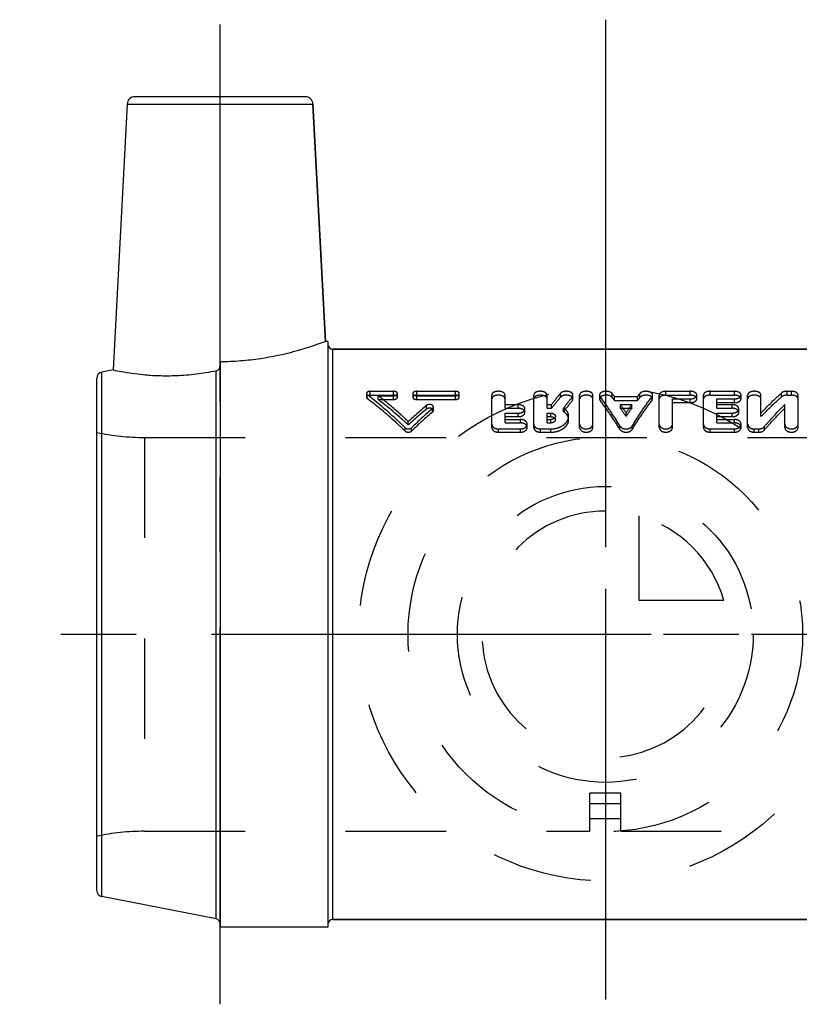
# Model space of a CAD drawing. Header units: millimetres. Extents: x 462 to 538, y 468.1 to 531.9.
# Tile 1 of 2: x 462 to 512.6, y 468.1 to 531.9. Entities that reach past the tile are written whole.
import ezdxf

# ---------------------------------------------------------------- set-up
doc = ezdxf.new("R2010")
doc.units = ezdxf.units.MM
doc.header["$LTSCALE"] = 65.185185
doc.linetypes.add('CENTER', pattern=[0.6, 0.375, -0.075, 0.075, -0.075])
doc.linetypes.add('HIDDEN', pattern=[0.2, 0.1, -0.1])
for name, color, linetype in [('ACHSEN_S', 7, 'CONTINUOUS'), ('KOERPER', 7, 'CONTINUOUS'), ('KONST.EL_MIT_GEO', 7, 'CONTINUOUS'), ('KURVEN', 7, 'CONTINUOUS')]:
    doc.layers.add(name, color=color, linetype=linetype)

msp = doc.modelspace()

# ---------------------------------------------------------------- linework, layer by layer
at = {"layer": 'ACHSEN_S', "color": 2, "linetype": 'CENTER'}
for p, q in [((475, 468.062), (475, 531.938)), ((500, 531.938), (500, 468.062)), ((538, 492.062), (462, 492.062))]:
    msp.add_line(p, q, dxfattribs=at)
at = {"layer": 'KOERPER', "color": 7, "linetype": 'Continuous'}
for p, q in [((468.975, 526.464), (468.071, 509.216)), ((481.025, 526.464), (481.832, 511.062)), ((482, 511.062), (481.832, 511.062)), ((482, 511.062), (482, 473.062)), ((482.3, 510.562), (517.7, 510.562)), ((475, 509.765), (475, 473.062)), ((474.757, 473.61), (474.757, 509.166)), ((482.3, 473.562), (517.7, 473.562)), ((482, 473.062), (475, 473.062))]:
    msp.add_line(p, q, dxfattribs=at)
at = {"layer": 'KOERPER', "color": 8, "linetype": 'HIDDEN'}
for p, q in [((470.106, 504.837), (529.894, 504.837)), ((470.106, 479.288), (499, 479.288)), ((501, 479.288), (529.894, 479.288))]:
    msp.add_line(p, q, dxfattribs=at)
at = {"layer": 'KOERPER', "color": 7, "linetype": 'Continuous'}
for points, knots in [([(475, 509.765), (475.45, 509.765), (476.333, 509.8), (477.957, 509.986), (479.618, 510.341), (481.002, 510.766), (481.659, 510.999), (481.832, 511.062)], [0, 0, 0, 0, 0.193257, 0.378906, 0.700969, 0.920799, 1, 1, 1, 1]), ([(468.071, 509.216), (468.238, 509.18), (468.881, 509.052), (469.865, 508.913), (471.072, 508.835), (472.222, 508.84), (473.47, 508.942), (474.324, 509.079), (474.757, 509.166)], [0, 0, 0, 0, 0.07619, 0.291698, 0.442371, 0.615004, 0.803304, 1, 1, 1, 1]), ([(474.757, 509.166), (474.793, 509.173), (474.861, 509.202), (474.94, 509.28), (474.989, 509.379), (475, 509.452), (475, 509.488)], [0, 0, 0, 0, 0.249801, 0.499816, 0.749897, 1, 1, 1, 1])]:
    msp.add_open_spline(points, degree=3, knots=knots, dxfattribs=at)
at = {"layer": 'KONST.EL_MIT_GEO', "color": 7, "linetype": 'Continuous'}
for p, q in [((468.975, 526.464), (481.025, 526.464)), ((480.526, 526.938), (469.474, 526.938)), ((481.832, 511.062), (481.025, 526.464)), ((482.3, 510.562), (482.3, 473.562)), ((517.7, 510.562), (482.3, 510.562)), ((468.071, 509.216), (467.324, 509.07)), ((467, 475.447), (467, 508.678)), ((467.324, 475.055), (467.324, 509.07)), ((474.757, 473.61), (467.324, 475.055)), ((517.7, 473.562), (482.3, 473.562))]:
    msp.add_line(p, q, dxfattribs=at)
at = {"layer": 'KONST.EL_MIT_GEO', "color": 8, "linetype": 'HIDDEN'}
for p, q in [((482, 510.863), (482, 473.262)), ((475, 509.488), (475, 473.323)), ((484.751, 507.578), (484.751, 507.83)), ((484.751, 507.83), (486.257, 507.83)), ((486.257, 507.578), (486.257, 507.83)), ((487.762, 507.578), (487.762, 507.83)), ((487.762, 507.83), (490.272, 507.83)), ((490.272, 507.578), (490.272, 507.83)), ((503.929, 507.578), (503.929, 507.83)), ((503.929, 507.83), (505.507, 507.83)), ((505.507, 507.578), (505.507, 507.83)), ((506.797, 507.578), (506.797, 507.83)), ((506.797, 507.83), (508.374, 507.83)), ((508.374, 507.578), (508.374, 507.83)), ((511.789, 507.83), (512.076, 507.83)), ((511.789, 507.578), (511.789, 507.83)), ((512.076, 507.578), (512.076, 507.83)), ((484.5, 507.689), (484.5, 507.44)), ((484.55, 507.356), (484.55, 507.604)), ((484.751, 507.578), (486.257, 507.578)), ((485.252, 507.299), (485.252, 507.546)), ((485.252, 507.546), (486.257, 507.546)), ((485.252, 507.299), (486.257, 507.299)), ((486.257, 507.299), (486.257, 507.546)), ((486.508, 507.44), (486.508, 507.689)), ((487.511, 507.689), (487.511, 507.44)), ((487.762, 507.578), (490.272, 507.578)), ((487.762, 507.299), (487.762, 507.546)), ((487.762, 507.546), (490.272, 507.546)), ((487.762, 507.299), (490.272, 507.299)), ((490.272, 507.299), (490.272, 507.546)), ((490.523, 507.44), (490.523, 507.689)), ((492.632, 505.483), (492.632, 507.587)), ((493.493, 506.728), (493.493, 507.587)), ((495.357, 505.483), (495.357, 507.587)), ((496.217, 506.728), (496.217, 507.587)), ((497.081, 507.441), (497.081, 507.691)), ((497.86, 507.236), (497.86, 507.482)), ((497.901, 507.339), (497.901, 507.587)), ((498.331, 505.483), (498.331, 507.587)), ((499.191, 505.483), (499.191, 507.587)), ((499.622, 507.587), (499.622, 507.339)), ((499.658, 507.241), (499.658, 507.487)), ((500.445, 507.436), (500.445, 507.686)), ((500.601, 507.238), (500.601, 507.484)), ((500.601, 507.484), (502.09, 507.484)), ((500.601, 507.238), (502.09, 507.238)), ((502.09, 507.238), (502.09, 507.484)), ((502.245, 507.436), (502.245, 507.686)), ((503.032, 507.241), (503.032, 507.487)), ((503.069, 507.339), (503.069, 507.587)), ((503.499, 505.483), (503.499, 507.587)), ((503.929, 507.578), (505.507, 507.578)), ((504.359, 505.483), (504.359, 507.336)), ((504.359, 507.336), (505.507, 507.336)), ((505.507, 507.093), (505.507, 507.336)), ((505.937, 507.339), (505.937, 507.587)), ((506.367, 505.483), (506.367, 507.587)), ((506.797, 507.578), (508.374, 507.578)), ((507.227, 506.728), (507.227, 507.336)), ((507.227, 507.336), (508.374, 507.336)), ((508.374, 507.093), (508.374, 507.336)), ((508.805, 507.339), (508.805, 507.587)), ((509.235, 505.483), (509.235, 507.587)), ((510.095, 506.186), (510.095, 507.587)), ((511.424, 507.467), (511.424, 507.717)), ((511.789, 507.578), (512.076, 507.578)), ((512.506, 505.483), (512.506, 507.587)), ((488.393, 506.673), (488.393, 506.91)), ((488.795, 506.486), (488.795, 506.72)), ((488.845, 506.58), (488.845, 506.816)), ((493.493, 506.966), (494.353, 506.966)), ((493.493, 506.728), (494.353, 506.728)), ((494.353, 506.728), (494.353, 506.966)), ((494.783, 506.461), (494.783, 506.695)), ((496.217, 506.966), (496.511, 506.966)), ((496.217, 506.728), (496.511, 506.728)), ((496.511, 506.728), (496.511, 506.966)), ((497.294, 506.507), (497.294, 506.742)), ((500.979, 506.728), (500.979, 506.966)), ((500.979, 506.966), (501.711, 506.966)), ((500.979, 506.728), (501.711, 506.728)), ((501.711, 506.728), (501.711, 506.966)), ((504.359, 507.093), (505.507, 507.093)), ((507.227, 507.093), (508.374, 507.093)), ((507.227, 506.966), (508.231, 506.966)), ((507.227, 506.728), (508.231, 506.728)), ((508.231, 506.728), (508.231, 506.966)), ((508.661, 506.461), (508.661, 506.695)), ((511.645, 505.483), (511.645, 506.965)), ((493.493, 505.78), (493.493, 506.414)), ((493.493, 506.414), (494.353, 506.414)), ((493.493, 506.185), (494.353, 506.185)), ((493.493, 506.002), (494.496, 506.002)), ((494.353, 506.185), (494.353, 506.414)), ((494.496, 505.78), (494.496, 506.002)), ((496.217, 505.78), (496.217, 506.414)), ((496.217, 506.414), (496.455, 506.414)), ((496.217, 506.185), (496.455, 506.185)), ((496.217, 506.002), (496.455, 506.002)), ((496.455, 506.185), (496.455, 506.414)), ((496.455, 505.78), (496.455, 506.002)), ((496.76, 505.985), (496.76, 506.21)), ((497.62, 505.985), (497.62, 506.21)), ((501.345, 506.204), (501.345, 506.433)), ((507.227, 505.78), (507.227, 506.414)), ((507.227, 506.414), (508.231, 506.414)), ((507.227, 506.185), (508.231, 506.185)), ((507.227, 506.002), (508.374, 506.002)), ((508.231, 506.185), (508.231, 506.414)), ((508.374, 505.78), (508.374, 506.002)), ((487.013, 505.251), (487.013, 505.465)), ((487.217, 505.648), (487.217, 505.868)), ((487.422, 505.251), (487.422, 505.465)), ((493.062, 505.177), (493.062, 505.39)), ((493.062, 505.39), (494.496, 505.39)), ((493.493, 505.78), (494.496, 505.78)), ((494.496, 505.177), (494.496, 505.39)), ((494.927, 505.483), (494.927, 505.701)), ((495.787, 505.177), (495.787, 505.39)), ((495.787, 505.39), (496.455, 505.39)), ((496.217, 505.78), (496.455, 505.78)), ((496.455, 505.177), (496.455, 505.39)), ((500.951, 505.361), (500.951, 505.577)), ((501.739, 505.361), (501.739, 505.577)), ((506.797, 505.39), (508.374, 505.39)), ((506.797, 505.177), (506.797, 505.39)), ((507.227, 505.78), (508.374, 505.78)), ((508.374, 505.177), (508.374, 505.39)), ((508.805, 505.483), (508.805, 505.701)), ((509.665, 505.39), (509.952, 505.39)), ((509.665, 505.177), (509.665, 505.39)), ((509.952, 505.177), (509.952, 505.39)), ((510.317, 505.322), (510.317, 505.537)), ((470.106, 504.837), (470.106, 479.288)), ((470.106, 504.837), (529.894, 504.837)), ((493.062, 505.177), (494.496, 505.177)), ((495.787, 505.177), (496.455, 505.177)), ((506.797, 505.177), (508.374, 505.177)), ((509.665, 505.177), (509.952, 505.177)), ((501, 481.768), (499, 481.768)), ((499, 479.288), (499, 481.768)), ((501, 479.288), (501, 481.768)), ((501, 481.062), (499, 481.062)), ((499, 480.106), (501, 480.106)), ((470.106, 479.288), (499, 479.288)), ((501, 479.288), (529.894, 479.288))]:
    msp.add_line(p, q, dxfattribs=at)
at = {"layer": 'KONST.EL_MIT_GEO', "color": 7, "linetype": 'Continuous'}
for centre, radius, start, end in [((469.474, 526.438), 0.5, 90, 177), ((480.526, 526.438), 0.5, 3, 90), ((482.3, 510.863), 0.3, 183.17639, 270), ((467.4, 508.678), 0.4, 101, 180), ((467.4, 475.447), 0.4, 180, 259), ((474.7, 473.315), 0.3, 0, 79), ((482.3, 473.262), 0.3, 90, 176.82361)]:
    msp.add_arc(centre, radius, start, end, dxfattribs=at)
at = {"layer": 'KONST.EL_MIT_GEO', "color": 8, "linetype": 'HIDDEN'}
for centre, radius, start, end in [((482.3, 510.863), 0.3, 180, 183.17639), ((512.671, 494.847), 20.2, 140.51837, 143.1325), ((512.358, 494.651), 19.924, 140.06468, 142.68889), ((514.412, 494.239), 21.197, 141.33481, 143.85491), ((514.072, 494.053), 20.895, 140.88378, 143.41464), ((485.693, 496.205), 18.694, 37.10951, 37.89043), ((485.989, 496.004), 18.431, 37.55395, 38.33807), ((516.998, 496.205), 18.694, 142.10957, 142.89049), ((516.701, 496.004), 18.431, 141.66193, 142.44605), ((506.704, 485.075), 28.497, 129.98303, 133.14232), ((506.437, 484.807), 28.35, 129.52886, 132.68236), ((507.957, 484.382), 29.43, 130.62304, 134.24615), ((482.189, 493.672), 23.018, 33.67, 35.27966), ((482.599, 493.513), 22.638, 34.09666, 35.71563), ((520.502, 493.672), 23.018, 144.72034, 146.33), ((520.092, 493.513), 22.638, 144.28437, 145.90334), ((507.666, 484.13), 29.256, 130.16678, 133.78513), ((470.106, 519.837), 15, 258.05129, 270), ((470.106, 464.288), 15, 90, 101.94871), ((482.3, 473.262), 0.3, 176.82361, 180)]:
    msp.add_arc(centre, radius, start, end, dxfattribs=at)
for points, knots in [([(484.751, 507.83), (484.719, 507.83), (484.657, 507.823), (484.587, 507.799), (484.543, 507.769), (484.519, 507.745), (484.504, 507.718), (484.5, 507.699), (484.5, 507.689)], [0, 0, 0, 0, 0.309523, 0.586419, 0.707241, 0.813864, 0.910118, 1, 1, 1, 1]), ([(486.508, 507.689), (486.508, 507.699), (486.504, 507.718), (486.489, 507.745), (486.465, 507.769), (486.421, 507.799), (486.35, 507.823), (486.289, 507.83), (486.257, 507.83)], [0, 0, 0, 0, 0.089944, 0.185141, 0.2925, 0.414007, 0.690127, 1, 1, 1, 1]), ([(487.762, 507.83), (487.73, 507.83), (487.669, 507.823), (487.598, 507.799), (487.554, 507.769), (487.53, 507.745), (487.515, 507.718), (487.511, 507.699), (487.511, 507.689)], [0, 0, 0, 0, 0.310068, 0.586107, 0.707645, 0.814524, 0.909898, 1, 1, 1, 1]), ([(490.523, 507.689), (490.523, 507.699), (490.519, 507.718), (490.504, 507.745), (490.48, 507.769), (490.436, 507.799), (490.365, 507.823), (490.304, 507.83), (490.272, 507.83)], [0, 0, 0, 0, 0.089944, 0.185141, 0.2925, 0.414007, 0.690127, 1, 1, 1, 1]), ([(493.493, 507.587), (493.493, 507.603), (493.487, 507.637), (493.461, 507.684), (493.42, 507.726), (493.344, 507.776), (493.223, 507.819), (493.062, 507.835), (492.902, 507.819), (492.781, 507.776), (492.705, 507.726), (492.664, 507.684), (492.638, 507.637), (492.632, 507.603), (492.632, 507.587)], [0, 0, 0, 0, 0.045199, 0.093481, 0.147235, 0.207472, 0.34597, 0.499985, 0.654008, 0.792525, 0.852754, 0.90653, 0.954805, 1, 1, 1, 1]), ([(496.217, 507.587), (496.217, 507.603), (496.211, 507.637), (496.185, 507.684), (496.144, 507.726), (496.069, 507.776), (495.947, 507.819), (495.787, 507.835), (495.627, 507.819), (495.505, 507.776), (495.43, 507.726), (495.389, 507.684), (495.363, 507.637), (495.357, 507.603), (495.357, 507.587)], [0, 0, 0, 0, 0.045199, 0.093481, 0.147235, 0.207472, 0.34597, 0.499985, 0.654008, 0.792525, 0.852754, 0.90653, 0.954805, 1, 1, 1, 1]), ([(497.901, 507.587), (497.901, 507.601), (497.896, 507.63), (497.877, 507.671), (497.847, 507.708), (497.789, 507.755), (497.694, 507.8), (497.562, 507.829), (497.42, 507.832), (497.284, 507.811), (497.167, 507.766), (497.103, 507.718), (497.081, 507.691)], [0, 0, 0, 0, 0.043468, 0.089084, 0.138773, 0.193688, 0.319265, 0.462081, 0.612411, 0.758513, 0.889806, 1, 1, 1, 1]), ([(499.191, 507.587), (499.191, 507.603), (499.185, 507.637), (499.159, 507.684), (499.118, 507.726), (499.043, 507.776), (498.921, 507.819), (498.761, 507.835), (498.601, 507.819), (498.48, 507.776), (498.404, 507.726), (498.363, 507.684), (498.337, 507.637), (498.331, 507.603), (498.331, 507.587)], [0, 0, 0, 0, 0.045199, 0.093481, 0.147235, 0.207472, 0.34597, 0.499985, 0.654008, 0.792525, 0.852754, 0.90653, 0.954805, 1, 1, 1, 1]), ([(500.445, 507.686), (500.424, 507.714), (500.361, 507.763), (500.245, 507.809), (500.108, 507.832), (499.965, 507.829), (499.831, 507.801), (499.735, 507.756), (499.676, 507.709), (499.645, 507.671), (499.626, 507.63), (499.622, 507.601), (499.622, 507.587)], [0, 0, 0, 0, 0.10906, 0.239565, 0.385448, 0.536062, 0.679465, 0.805677, 0.860821, 0.910723, 0.956425, 1, 1, 1, 1]), ([(503.069, 507.587), (503.069, 507.601), (503.064, 507.63), (503.045, 507.671), (503.014, 507.709), (502.956, 507.756), (502.859, 507.801), (502.725, 507.829), (502.582, 507.832), (502.446, 507.809), (502.329, 507.763), (502.266, 507.714), (502.245, 507.686)], [0, 0, 0, 0, 0.043553, 0.08927, 0.139161, 0.194304, 0.320508, 0.463915, 0.614548, 0.760443, 0.890943, 1, 1, 1, 1]), ([(503.929, 507.83), (503.874, 507.83), (503.769, 507.819), (503.648, 507.777), (503.572, 507.726), (503.531, 507.684), (503.505, 507.637), (503.499, 507.603), (503.499, 507.587)], [0, 0, 0, 0, 0.307921, 0.584942, 0.705494, 0.813005, 0.909619, 1, 1, 1, 1]), ([(505.937, 507.587), (505.937, 507.603), (505.931, 507.637), (505.905, 507.684), (505.864, 507.726), (505.788, 507.777), (505.667, 507.819), (505.562, 507.83), (505.507, 507.83)], [0, 0, 0, 0, 0.090523, 0.187059, 0.294658, 0.415113, 0.692143, 1, 1, 1, 1]), ([(506.797, 507.83), (506.742, 507.83), (506.637, 507.819), (506.516, 507.777), (506.44, 507.726), (506.399, 507.684), (506.373, 507.637), (506.367, 507.603), (506.367, 507.587)], [0, 0, 0, 0, 0.307921, 0.584942, 0.705494, 0.813005, 0.909619, 1, 1, 1, 1]), ([(508.805, 507.587), (508.805, 507.603), (508.799, 507.637), (508.773, 507.684), (508.732, 507.726), (508.656, 507.777), (508.535, 507.819), (508.43, 507.83), (508.374, 507.83)], [0, 0, 0, 0, 0.090523, 0.187059, 0.294658, 0.415113, 0.692143, 1, 1, 1, 1]), ([(510.095, 507.587), (510.095, 507.603), (510.089, 507.637), (510.063, 507.684), (510.022, 507.726), (509.947, 507.776), (509.825, 507.819), (509.665, 507.835), (509.505, 507.819), (509.383, 507.776), (509.308, 507.726), (509.267, 507.684), (509.241, 507.637), (509.235, 507.603), (509.235, 507.587)], [0, 0, 0, 0, 0.045199, 0.093481, 0.147235, 0.207472, 0.34597, 0.499985, 0.654008, 0.792525, 0.852754, 0.90653, 0.954805, 1, 1, 1, 1]), ([(511.789, 507.83), (511.718, 507.83), (511.616, 507.816), (511.495, 507.768), (511.445, 507.735), (511.424, 507.717)], [0, 0, 0, 0, 0.542184, 0.785498, 1, 1, 1, 1]), ([(512.506, 507.587), (512.506, 507.603), (512.5, 507.637), (512.474, 507.684), (512.433, 507.726), (512.357, 507.777), (512.236, 507.819), (512.131, 507.83), (512.076, 507.83)], [0, 0, 0, 0, 0.090387, 0.186991, 0.294484, 0.41502, 0.692071, 1, 1, 1, 1]), ([(484.5, 507.689), (484.5, 507.674), (484.511, 507.64), (484.535, 507.615), (484.55, 507.604)], [0, 0, 0, 0, 0.457558, 1, 1, 1, 1]), ([(484.751, 507.578), (484.719, 507.578), (484.657, 507.572), (484.587, 507.548), (484.543, 507.519), (484.519, 507.495), (484.504, 507.468), (484.5, 507.449), (484.5, 507.44)], [0, 0, 0, 0, 0.310914, 0.58857, 0.709349, 0.815581, 0.911095, 1, 1, 1, 1]), ([(484.5, 507.44), (484.5, 507.425), (484.511, 507.391), (484.535, 507.367), (484.55, 507.356)], [0, 0, 0, 0, 0.456028, 1, 1, 1, 1]), ([(487.013, 505.465), (486.812, 505.66), (486.022, 506.408), (485.191, 507.113), (484.55, 507.604)], [0, 0, 0, 0, 0.257644, 1, 1, 1, 1]), ([(487.013, 505.251), (486.812, 505.443), (486.022, 506.18), (485.191, 506.873), (484.55, 507.356)], [0, 0, 0, 0, 0.257467, 1, 1, 1, 1]), ([(487.217, 505.868), (487.056, 506.019), (486.421, 506.601), (485.759, 507.154), (485.252, 507.546)], [0, 0, 0, 0, 0.256241, 1, 1, 1, 1]), ([(487.217, 505.648), (487.056, 505.796), (486.42, 506.369), (485.759, 506.914), (485.252, 507.299)], [0, 0, 0, 0, 0.256099, 1, 1, 1, 1]), ([(486.257, 507.546), (486.289, 507.546), (486.35, 507.553), (486.421, 507.578), (486.465, 507.608), (486.489, 507.633), (486.504, 507.66), (486.508, 507.68), (486.508, 507.689)], [0, 0, 0, 0, 0.30876, 0.584683, 0.706674, 0.814148, 0.909961, 1, 1, 1, 1]), ([(486.508, 507.44), (486.508, 507.449), (486.504, 507.468), (486.489, 507.495), (486.465, 507.519), (486.421, 507.548), (486.35, 507.572), (486.289, 507.578), (486.257, 507.578)], [0, 0, 0, 0, 0.088967, 0.18343, 0.290392, 0.411857, 0.688736, 1, 1, 1, 1]), ([(486.257, 507.299), (486.289, 507.299), (486.35, 507.305), (486.421, 507.33), (486.465, 507.36), (486.489, 507.384), (486.504, 507.411), (486.508, 507.431), (486.508, 507.44)], [0, 0, 0, 0, 0.31017, 0.586845, 0.708782, 0.815854, 0.910932, 1, 1, 1, 1]), ([(487.511, 507.689), (487.511, 507.68), (487.515, 507.66), (487.53, 507.633), (487.554, 507.608), (487.598, 507.578), (487.669, 507.553), (487.73, 507.546), (487.762, 507.546)], [0, 0, 0, 0, 0.08988, 0.185515, 0.293471, 0.415434, 0.69144, 1, 1, 1, 1]), ([(487.762, 507.578), (487.73, 507.578), (487.669, 507.572), (487.598, 507.548), (487.554, 507.519), (487.53, 507.495), (487.515, 507.468), (487.511, 507.449), (487.511, 507.44)], [0, 0, 0, 0, 0.31146, 0.588258, 0.709751, 0.816237, 0.910877, 1, 1, 1, 1]), ([(487.511, 507.44), (487.511, 507.431), (487.515, 507.411), (487.53, 507.384), (487.554, 507.36), (487.598, 507.33), (487.669, 507.305), (487.73, 507.299), (487.762, 507.299)], [0, 0, 0, 0, 0.088911, 0.183811, 0.291363, 0.413271, 0.69003, 1, 1, 1, 1]), ([(490.272, 507.546), (490.304, 507.546), (490.365, 507.553), (490.436, 507.578), (490.48, 507.608), (490.504, 507.633), (490.519, 507.66), (490.523, 507.68), (490.523, 507.689)], [0, 0, 0, 0, 0.30876, 0.584683, 0.706674, 0.814148, 0.909961, 1, 1, 1, 1]), ([(490.523, 507.44), (490.523, 507.449), (490.519, 507.468), (490.504, 507.495), (490.48, 507.519), (490.436, 507.548), (490.365, 507.572), (490.304, 507.578), (490.272, 507.578)], [0, 0, 0, 0, 0.088967, 0.18343, 0.290392, 0.411857, 0.688736, 1, 1, 1, 1]), ([(490.272, 507.299), (490.304, 507.299), (490.365, 507.305), (490.436, 507.33), (490.48, 507.36), (490.504, 507.384), (490.519, 507.411), (490.523, 507.431), (490.523, 507.44)], [0, 0, 0, 0, 0.31017, 0.586845, 0.708782, 0.815854, 0.910932, 1, 1, 1, 1]), ([(493.493, 507.339), (493.493, 507.355), (493.487, 507.389), (493.461, 507.435), (493.42, 507.476), (493.344, 507.526), (493.223, 507.567), (493.062, 507.584), (492.902, 507.567), (492.781, 507.526), (492.705, 507.476), (492.664, 507.435), (492.638, 507.389), (492.632, 507.355), (492.632, 507.339)], [0, 0, 0, 0, 0.044708, 0.092618, 0.146173, 0.206388, 0.345272, 0.499985, 0.654706, 0.793608, 0.853816, 0.907393, 0.955295, 1, 1, 1, 1]), ([(496.217, 507.339), (496.217, 507.355), (496.211, 507.389), (496.185, 507.435), (496.144, 507.476), (496.068, 507.526), (495.947, 507.567), (495.787, 507.584), (495.627, 507.567), (495.506, 507.526), (495.43, 507.476), (495.389, 507.435), (495.363, 507.389), (495.357, 507.355), (495.357, 507.339)], [0, 0, 0, 0, 0.044708, 0.092618, 0.146173, 0.206388, 0.345272, 0.499985, 0.654706, 0.793608, 0.853816, 0.907393, 0.955295, 1, 1, 1, 1]), ([(497.901, 507.339), (497.901, 507.353), (497.896, 507.381), (497.877, 507.422), (497.847, 507.459), (497.789, 507.505), (497.694, 507.549), (497.562, 507.577), (497.42, 507.581), (497.284, 507.559), (497.167, 507.515), (497.103, 507.468), (497.081, 507.441)], [0, 0, 0, 0, 0.042948, 0.088128, 0.137513, 0.192271, 0.317918, 0.46115, 0.612034, 0.758613, 0.890098, 1, 1, 1, 1]), ([(497.86, 507.482), (497.873, 507.498), (497.893, 507.531), (497.901, 507.569), (497.901, 507.587)], [0, 0, 0, 0, 0.521874, 1, 1, 1, 1]), ([(497.86, 507.236), (497.873, 507.251), (497.893, 507.284), (497.901, 507.321), (497.901, 507.339)], [0, 0, 0, 0, 0.522769, 1, 1, 1, 1]), ([(499.191, 507.339), (499.191, 507.355), (499.185, 507.389), (499.159, 507.435), (499.118, 507.476), (499.043, 507.526), (498.921, 507.567), (498.761, 507.584), (498.601, 507.567), (498.48, 507.526), (498.404, 507.476), (498.363, 507.435), (498.337, 507.389), (498.331, 507.355), (498.331, 507.339)], [0, 0, 0, 0, 0.044708, 0.092618, 0.146173, 0.206388, 0.345272, 0.499985, 0.654706, 0.793608, 0.853816, 0.907393, 0.955295, 1, 1, 1, 1]), ([(499.622, 507.587), (499.622, 507.57), (499.628, 507.534), (499.647, 507.502), (499.658, 507.487)], [0, 0, 0, 0, 0.479901, 1, 1, 1, 1]), ([(500.445, 507.436), (500.424, 507.464), (500.361, 507.512), (500.245, 507.558), (500.108, 507.58), (499.965, 507.578), (499.832, 507.55), (499.735, 507.506), (499.677, 507.46), (499.645, 507.422), (499.626, 507.382), (499.622, 507.353), (499.622, 507.339)], [0, 0, 0, 0, 0.108738, 0.239418, 0.385778, 0.536953, 0.680785, 0.807081, 0.862073, 0.911676, 0.956945, 1, 1, 1, 1]), ([(499.622, 507.339), (499.622, 507.322), (499.628, 507.287), (499.647, 507.256), (499.658, 507.241)], [0, 0, 0, 0, 0.479074, 1, 1, 1, 1]), ([(500.951, 505.577), (500.744, 505.915), (500.329, 506.563), (499.883, 507.19), (499.658, 507.487)], [0, 0, 0, 0, 0.51595, 1, 1, 1, 1]), ([(500.951, 505.361), (500.744, 505.694), (500.329, 506.332), (499.883, 506.949), (499.658, 507.241)], [0, 0, 0, 0, 0.515765, 1, 1, 1, 1]), ([(501.739, 505.577), (501.946, 505.915), (502.361, 506.563), (502.808, 507.19), (503.032, 507.487)], [0, 0, 0, 0, 0.51595, 1, 1, 1, 1]), ([(501.739, 505.361), (501.946, 505.694), (502.361, 506.332), (502.808, 506.949), (503.032, 507.241)], [0, 0, 0, 0, 0.515765, 1, 1, 1, 1]), ([(503.069, 507.339), (503.069, 507.353), (503.064, 507.382), (503.045, 507.422), (503.014, 507.46), (502.955, 507.506), (502.859, 507.55), (502.725, 507.578), (502.582, 507.58), (502.446, 507.558), (502.329, 507.512), (502.267, 507.464), (502.245, 507.436)], [0, 0, 0, 0, 0.043033, 0.088317, 0.137909, 0.192901, 0.319189, 0.463024, 0.614218, 0.760589, 0.891265, 1, 1, 1, 1]), ([(503.032, 507.487), (503.044, 507.502), (503.062, 507.534), (503.069, 507.57), (503.069, 507.587)], [0, 0, 0, 0, 0.52007, 1, 1, 1, 1]), ([(503.032, 507.241), (503.044, 507.256), (503.062, 507.287), (503.069, 507.322), (503.069, 507.339)], [0, 0, 0, 0, 0.520896, 1, 1, 1, 1]), ([(503.929, 507.578), (503.874, 507.578), (503.769, 507.567), (503.648, 507.526), (503.572, 507.476), (503.531, 507.435), (503.505, 507.389), (503.499, 507.355), (503.499, 507.339)], [0, 0, 0, 0, 0.309316, 0.587108, 0.707619, 0.814732, 0.910599, 1, 1, 1, 1]), ([(505.507, 507.336), (505.562, 507.336), (505.667, 507.348), (505.788, 507.393), (505.864, 507.446), (505.905, 507.489), (505.931, 507.537), (505.937, 507.571), (505.937, 507.587)], [0, 0, 0, 0, 0.305554, 0.582357, 0.703628, 0.812272, 0.909594, 1, 1, 1, 1]), ([(505.937, 507.339), (505.937, 507.355), (505.931, 507.389), (505.905, 507.435), (505.864, 507.476), (505.788, 507.526), (505.667, 507.567), (505.562, 507.578), (505.507, 507.578)], [0, 0, 0, 0, 0.089541, 0.185332, 0.292533, 0.412947, 0.690748, 1, 1, 1, 1]), ([(505.507, 507.093), (505.562, 507.093), (505.667, 507.104), (505.788, 507.148), (505.864, 507.2), (505.905, 507.243), (505.931, 507.29), (505.937, 507.323), (505.937, 507.339)], [0, 0, 0, 0, 0.30698, 0.584542, 0.705753, 0.813986, 0.910561, 1, 1, 1, 1]), ([(506.797, 507.578), (506.742, 507.578), (506.637, 507.567), (506.516, 507.526), (506.44, 507.476), (506.399, 507.435), (506.373, 507.389), (506.367, 507.355), (506.367, 507.339)], [0, 0, 0, 0, 0.309316, 0.587108, 0.707619, 0.814732, 0.910599, 1, 1, 1, 1]), ([(508.374, 507.336), (508.43, 507.336), (508.535, 507.348), (508.656, 507.393), (508.732, 507.446), (508.773, 507.489), (508.799, 507.537), (508.805, 507.571), (508.805, 507.587)], [0, 0, 0, 0, 0.305554, 0.582357, 0.703628, 0.812272, 0.909594, 1, 1, 1, 1]), ([(508.805, 507.339), (508.805, 507.355), (508.799, 507.389), (508.773, 507.435), (508.732, 507.476), (508.656, 507.526), (508.535, 507.567), (508.43, 507.578), (508.374, 507.578)], [0, 0, 0, 0, 0.089541, 0.185332, 0.292533, 0.412947, 0.690748, 1, 1, 1, 1]), ([(508.374, 507.093), (508.43, 507.093), (508.535, 507.104), (508.656, 507.148), (508.732, 507.2), (508.773, 507.243), (508.799, 507.29), (508.805, 507.323), (508.805, 507.339)], [0, 0, 0, 0, 0.30698, 0.584542, 0.705753, 0.813986, 0.910561, 1, 1, 1, 1]), ([(510.095, 507.339), (510.095, 507.355), (510.089, 507.389), (510.063, 507.435), (510.022, 507.476), (509.946, 507.526), (509.825, 507.567), (509.665, 507.584), (509.505, 507.567), (509.384, 507.526), (509.308, 507.476), (509.267, 507.435), (509.241, 507.389), (509.235, 507.355), (509.235, 507.339)], [0, 0, 0, 0, 0.044708, 0.092618, 0.146173, 0.206388, 0.345272, 0.499985, 0.654706, 0.793608, 0.853816, 0.907393, 0.955295, 1, 1, 1, 1]), ([(510.095, 506.415), (510.204, 506.531), (510.634, 506.978), (511.081, 507.408), (511.424, 507.717)], [0, 0, 0, 0, 0.25663, 1, 1, 1, 1]), ([(510.095, 506.186), (510.204, 506.3), (510.635, 506.74), (511.082, 507.163), (511.424, 507.467)], [0, 0, 0, 0, 0.256508, 1, 1, 1, 1]), ([(511.789, 507.578), (511.718, 507.578), (511.616, 507.565), (511.495, 507.518), (511.445, 507.485), (511.424, 507.467)], [0, 0, 0, 0, 0.542996, 0.7862, 1, 1, 1, 1]), ([(512.506, 507.339), (512.506, 507.355), (512.5, 507.389), (512.474, 507.435), (512.433, 507.476), (512.357, 507.526), (512.236, 507.567), (512.131, 507.578), (512.076, 507.578)], [0, 0, 0, 0, 0.089406, 0.185264, 0.29236, 0.412854, 0.690675, 1, 1, 1, 1]), ([(488.845, 506.816), (488.845, 506.833), (488.835, 506.869), (488.797, 506.913), (488.741, 506.947), (488.672, 506.968), (488.596, 506.976), (488.499, 506.967), (488.428, 506.94), (488.393, 506.91)], [0, 0, 0, 0, 0.094015, 0.198359, 0.319775, 0.455247, 0.599328, 0.743828, 1, 1, 1, 1]), ([(488.845, 506.58), (488.845, 506.597), (488.835, 506.632), (488.797, 506.676), (488.741, 506.709), (488.647, 506.738), (488.544, 506.738), (488.45, 506.711), (488.41, 506.687), (488.393, 506.673)], [0, 0, 0, 0, 0.092908, 0.19659, 0.317858, 0.453574, 0.74173, 0.877847, 1, 1, 1, 1]), ([(488.795, 506.72), (488.81, 506.733), (488.835, 506.762), (488.845, 506.799), (488.845, 506.816)], [0, 0, 0, 0, 0.53316, 1, 1, 1, 1]), ([(488.795, 506.486), (488.81, 506.499), (488.835, 506.527), (488.845, 506.564), (488.845, 506.58)], [0, 0, 0, 0, 0.534531, 1, 1, 1, 1]), ([(494.783, 506.695), (494.783, 506.713), (494.777, 506.75), (494.752, 506.802), (494.711, 506.85), (494.635, 506.906), (494.514, 506.954), (494.408, 506.966), (494.353, 506.966)], [0, 0, 0, 0, 0.097732, 0.199895, 0.310644, 0.431606, 0.702931, 1, 1, 1, 1]), ([(494.783, 506.461), (494.783, 506.479), (494.777, 506.516), (494.751, 506.567), (494.71, 506.614), (494.635, 506.669), (494.514, 506.716), (494.408, 506.728), (494.353, 506.728)], [0, 0, 0, 0, 0.096721, 0.198094, 0.308402, 0.429295, 0.701423, 1, 1, 1, 1]), ([(494.353, 506.414), (494.408, 506.414), (494.514, 506.428), (494.635, 506.478), (494.71, 506.536), (494.751, 506.585), (494.777, 506.638), (494.783, 506.676), (494.783, 506.695)], [0, 0, 0, 0, 0.294247, 0.565449, 0.687439, 0.799407, 0.902419, 1, 1, 1, 1]), ([(497.62, 506.21), (497.62, 506.261), (497.605, 506.364), (497.539, 506.508), (497.434, 506.637), (497.344, 506.709), (497.294, 506.742)], [0, 0, 0, 0, 0.234084, 0.472383, 0.725602, 1, 1, 1, 1]), ([(508.661, 506.695), (508.661, 506.713), (508.655, 506.75), (508.63, 506.802), (508.589, 506.85), (508.513, 506.906), (508.392, 506.954), (508.286, 506.966), (508.231, 506.966)], [0, 0, 0, 0, 0.097732, 0.199895, 0.310644, 0.431606, 0.702931, 1, 1, 1, 1]), ([(508.661, 506.461), (508.661, 506.479), (508.655, 506.516), (508.63, 506.567), (508.589, 506.614), (508.513, 506.669), (508.392, 506.716), (508.286, 506.728), (508.231, 506.728)], [0, 0, 0, 0, 0.096721, 0.198094, 0.308402, 0.429295, 0.701423, 1, 1, 1, 1]), ([(508.231, 506.414), (508.286, 506.414), (508.393, 506.428), (508.513, 506.478), (508.589, 506.536), (508.63, 506.585), (508.655, 506.638), (508.661, 506.676), (508.661, 506.695)], [0, 0, 0, 0, 0.294247, 0.565449, 0.687439, 0.799407, 0.902419, 1, 1, 1, 1]), ([(510.317, 505.537), (510.426, 505.663), (510.855, 506.151), (511.302, 506.624), (511.645, 506.965)], [0, 0, 0, 0, 0.255995, 1, 1, 1, 1]), ([(510.317, 505.322), (510.426, 505.446), (510.855, 505.927), (511.302, 506.392), (511.645, 506.727)], [0, 0, 0, 0, 0.255883, 1, 1, 1, 1]), ([(494.353, 506.185), (494.408, 506.185), (494.514, 506.198), (494.635, 506.248), (494.71, 506.305), (494.751, 506.353), (494.777, 506.406), (494.783, 506.443), (494.783, 506.461)], [0, 0, 0, 0, 0.295779, 0.56777, 0.689675, 0.80119, 0.903414, 1, 1, 1, 1]), ([(494.927, 505.701), (494.927, 505.721), (494.921, 505.762), (494.886, 505.842), (494.799, 505.927), (494.658, 505.988), (494.551, 506.002), (494.496, 506.002)], [0, 0, 0, 0, 0.105077, 0.213162, 0.448053, 0.714062, 1, 1, 1, 1]), ([(496.455, 506.414), (496.494, 506.414), (496.569, 506.405), (496.668, 506.364), (496.73, 506.307), (496.756, 506.252), (496.76, 506.224), (496.76, 506.21)], [0, 0, 0, 0, 0.288774, 0.555582, 0.790842, 0.896493, 1, 1, 1, 1]), ([(496.455, 505.39), (496.603, 505.39), (496.893, 505.43), (497.219, 505.58), (497.422, 505.752), (497.534, 505.895), (497.604, 506.05), (497.62, 506.158), (497.62, 506.21)], [0, 0, 0, 0, 0.284381, 0.553676, 0.677263, 0.792604, 0.899491, 1, 1, 1, 1]), ([(496.76, 506.21), (496.76, 506.196), (496.756, 506.168), (496.73, 506.113), (496.668, 506.055), (496.569, 506.012), (496.494, 506.002), (496.455, 506.002)], [0, 0, 0, 0, 0.103489, 0.209816, 0.44646, 0.713273, 1, 1, 1, 1]), ([(496.455, 506.185), (496.494, 506.185), (496.569, 506.176), (496.668, 506.136), (496.73, 506.08), (496.756, 506.026), (496.76, 505.998), (496.76, 505.985)], [0, 0, 0, 0, 0.290322, 0.55795, 0.792686, 0.897535, 1, 1, 1, 1]), ([(496.76, 505.985), (496.76, 505.971), (496.756, 505.943), (496.73, 505.889), (496.668, 505.831), (496.569, 505.789), (496.494, 505.78), (496.455, 505.78)], [0, 0, 0, 0, 0.102459, 0.207985, 0.444086, 0.711709, 1, 1, 1, 1]), ([(496.455, 505.177), (496.603, 505.177), (496.892, 505.217), (497.219, 505.364), (497.422, 505.533), (497.534, 505.674), (497.604, 505.826), (497.62, 505.933), (497.62, 505.985)], [0, 0, 0, 0, 0.285968, 0.556056, 0.679535, 0.794396, 0.900478, 1, 1, 1, 1]), ([(497.62, 505.985), (497.62, 506.034), (497.605, 506.136), (497.539, 506.278), (497.433, 506.405), (497.344, 506.475), (497.294, 506.507)], [0, 0, 0, 0, 0.232987, 0.470743, 0.724294, 1, 1, 1, 1]), ([(508.231, 506.185), (508.286, 506.185), (508.392, 506.198), (508.513, 506.248), (508.588, 506.305), (508.629, 506.353), (508.655, 506.406), (508.661, 506.443), (508.661, 506.461)], [0, 0, 0, 0, 0.295779, 0.56777, 0.689675, 0.80119, 0.903414, 1, 1, 1, 1]), ([(508.805, 505.701), (508.805, 505.721), (508.799, 505.762), (508.764, 505.842), (508.677, 505.927), (508.536, 505.988), (508.429, 506.002), (508.374, 506.002)], [0, 0, 0, 0, 0.105077, 0.213162, 0.448053, 0.714062, 1, 1, 1, 1]), ([(487.013, 505.465), (487.038, 505.44), (487.105, 505.402), (487.217, 505.384), (487.33, 505.402), (487.396, 505.44), (487.422, 505.465)], [0, 0, 0, 0, 0.238782, 0.500006, 0.761519, 1, 1, 1, 1]), ([(492.632, 505.701), (492.632, 505.68), (492.638, 505.639), (492.673, 505.558), (492.759, 505.47), (492.9, 505.405), (493.007, 505.39), (493.062, 505.39)], [0, 0, 0, 0, 0.10429, 0.213058, 0.449935, 0.716083, 1, 1, 1, 1]), ([(492.632, 505.483), (492.632, 505.463), (492.638, 505.422), (492.673, 505.342), (492.76, 505.256), (492.9, 505.192), (493.007, 505.177), (493.062, 505.177)], [0, 0, 0, 0, 0.103279, 0.211227, 0.447506, 0.714459, 1, 1, 1, 1]), ([(494.927, 505.483), (494.927, 505.503), (494.921, 505.544), (494.885, 505.622), (494.799, 505.706), (494.658, 505.766), (494.551, 505.78), (494.496, 505.78)], [0, 0, 0, 0, 0.104042, 0.211305, 0.445628, 0.712461, 1, 1, 1, 1]), ([(494.496, 505.39), (494.551, 505.39), (494.658, 505.405), (494.799, 505.47), (494.885, 505.557), (494.921, 505.639), (494.927, 505.68), (494.927, 505.701)], [0, 0, 0, 0, 0.282575, 0.548507, 0.786077, 0.895102, 1, 1, 1, 1]), ([(494.496, 505.177), (494.551, 505.177), (494.658, 505.192), (494.799, 505.256), (494.885, 505.342), (494.921, 505.422), (494.927, 505.463), (494.927, 505.483)], [0, 0, 0, 0, 0.284193, 0.550935, 0.787913, 0.896119, 1, 1, 1, 1]), ([(495.357, 505.701), (495.357, 505.68), (495.363, 505.639), (495.398, 505.558), (495.484, 505.47), (495.624, 505.405), (495.732, 505.39), (495.787, 505.39)], [0, 0, 0, 0, 0.10429, 0.213058, 0.449935, 0.716083, 1, 1, 1, 1]), ([(495.357, 505.483), (495.357, 505.463), (495.363, 505.422), (495.398, 505.342), (495.484, 505.256), (495.625, 505.192), (495.732, 505.177), (495.787, 505.177)], [0, 0, 0, 0, 0.103279, 0.211227, 0.447506, 0.714459, 1, 1, 1, 1]), ([(498.331, 505.701), (498.331, 505.68), (498.337, 505.639), (498.372, 505.557), (498.458, 505.47), (498.599, 505.405), (498.761, 505.382), (498.923, 505.405), (499.064, 505.47), (499.15, 505.557), (499.185, 505.639), (499.191, 505.68), (499.191, 505.701)], [0, 0, 0, 0, 0.052373, 0.106903, 0.225675, 0.358657, 0.499987, 0.641322, 0.77432, 0.893108, 0.94763, 1, 1, 1, 1]), ([(498.331, 505.483), (498.331, 505.463), (498.337, 505.422), (498.372, 505.342), (498.459, 505.256), (498.599, 505.192), (498.761, 505.17), (498.923, 505.192), (499.063, 505.256), (499.15, 505.342), (499.185, 505.422), (499.191, 505.463), (499.191, 505.483)], [0, 0, 0, 0, 0.051865, 0.105985, 0.224461, 0.357848, 0.499987, 0.642131, 0.775534, 0.894025, 0.948138, 1, 1, 1, 1]), ([(500.951, 505.577), (500.988, 505.518), (501.08, 505.446), (501.223, 505.399), (501.345, 505.386), (501.468, 505.399), (501.611, 505.446), (501.703, 505.518), (501.739, 505.577)], [0, 0, 0, 0, 0.230736, 0.363213, 0.500019, 0.637001, 0.769394, 1, 1, 1, 1]), ([(500.951, 505.361), (500.988, 505.303), (501.08, 505.232), (501.223, 505.186), (501.345, 505.173), (501.468, 505.186), (501.61, 505.232), (501.703, 505.303), (501.739, 505.361)], [0, 0, 0, 0, 0.230011, 0.362746, 0.500019, 0.637469, 0.770119, 1, 1, 1, 1]), ([(503.499, 505.701), (503.499, 505.68), (503.505, 505.639), (503.54, 505.557), (503.626, 505.47), (503.767, 505.405), (503.929, 505.382), (504.091, 505.405), (504.232, 505.47), (504.318, 505.557), (504.353, 505.639), (504.359, 505.68), (504.359, 505.701)], [0, 0, 0, 0, 0.052373, 0.106903, 0.225675, 0.358657, 0.499987, 0.641322, 0.77432, 0.893108, 0.94763, 1, 1, 1, 1]), ([(503.499, 505.483), (503.499, 505.463), (503.505, 505.422), (503.54, 505.342), (503.627, 505.256), (503.767, 505.192), (503.929, 505.17), (504.091, 505.192), (504.232, 505.256), (504.318, 505.342), (504.353, 505.422), (504.359, 505.463), (504.359, 505.483)], [0, 0, 0, 0, 0.051865, 0.105985, 0.224461, 0.357848, 0.499987, 0.642131, 0.775534, 0.894025, 0.948138, 1, 1, 1, 1]), ([(506.367, 505.701), (506.367, 505.68), (506.373, 505.639), (506.408, 505.558), (506.494, 505.47), (506.635, 505.405), (506.742, 505.39), (506.797, 505.39)], [0, 0, 0, 0, 0.10429, 0.213058, 0.449935, 0.716083, 1, 1, 1, 1]), ([(506.367, 505.483), (506.367, 505.463), (506.373, 505.422), (506.408, 505.342), (506.494, 505.256), (506.635, 505.192), (506.742, 505.177), (506.797, 505.177)], [0, 0, 0, 0, 0.103279, 0.211227, 0.447506, 0.714459, 1, 1, 1, 1]), ([(508.805, 505.483), (508.805, 505.503), (508.799, 505.544), (508.764, 505.622), (508.677, 505.706), (508.536, 505.766), (508.429, 505.78), (508.374, 505.78)], [0, 0, 0, 0, 0.104042, 0.211305, 0.445628, 0.712461, 1, 1, 1, 1]), ([(508.374, 505.39), (508.429, 505.39), (508.536, 505.405), (508.677, 505.47), (508.763, 505.557), (508.799, 505.639), (508.805, 505.68), (508.805, 505.701)], [0, 0, 0, 0, 0.282575, 0.548507, 0.786077, 0.895102, 1, 1, 1, 1]), ([(508.374, 505.177), (508.429, 505.177), (508.536, 505.192), (508.677, 505.256), (508.763, 505.342), (508.799, 505.422), (508.805, 505.463), (508.805, 505.483)], [0, 0, 0, 0, 0.284193, 0.550935, 0.787913, 0.896119, 1, 1, 1, 1]), ([(509.235, 505.701), (509.235, 505.68), (509.241, 505.639), (509.276, 505.558), (509.362, 505.47), (509.502, 505.405), (509.61, 505.39), (509.665, 505.39)], [0, 0, 0, 0, 0.10429, 0.213058, 0.449935, 0.716083, 1, 1, 1, 1]), ([(509.235, 505.483), (509.235, 505.463), (509.241, 505.422), (509.276, 505.342), (509.362, 505.256), (509.503, 505.192), (509.61, 505.177), (509.665, 505.177)], [0, 0, 0, 0, 0.103279, 0.211227, 0.447506, 0.714459, 1, 1, 1, 1]), ([(509.952, 505.39), (510.022, 505.39), (510.157, 505.414), (510.275, 505.489), (510.317, 505.537)], [0, 0, 0, 0, 0.525617, 1, 1, 1, 1]), ([(509.952, 505.177), (510.022, 505.177), (510.157, 505.2), (510.275, 505.275), (510.317, 505.322)], [0, 0, 0, 0, 0.526755, 1, 1, 1, 1]), ([(511.645, 505.701), (511.645, 505.68), (511.651, 505.639), (511.687, 505.557), (511.773, 505.47), (511.914, 505.405), (512.075, 505.382), (512.237, 505.405), (512.378, 505.47), (512.464, 505.557), (512.5, 505.639), (512.506, 505.68), (512.506, 505.701)], [0, 0, 0, 0, 0.052373, 0.106903, 0.225675, 0.358657, 0.499987, 0.641322, 0.77432, 0.893108, 0.94763, 1, 1, 1, 1]), ([(511.645, 505.483), (511.645, 505.463), (511.651, 505.422), (511.687, 505.342), (511.773, 505.256), (511.914, 505.192), (512.075, 505.17), (512.237, 505.192), (512.378, 505.256), (512.464, 505.342), (512.5, 505.422), (512.506, 505.463), (512.506, 505.483)], [0, 0, 0, 0, 0.051865, 0.105985, 0.224461, 0.357848, 0.499987, 0.642131, 0.775534, 0.894025, 0.948138, 1, 1, 1, 1]), ([(487.013, 505.251), (487.038, 505.227), (487.105, 505.189), (487.217, 505.171), (487.33, 505.189), (487.396, 505.227), (487.422, 505.251)], [0, 0, 0, 0, 0.238302, 0.500006, 0.761999, 1, 1, 1, 1])]:
    msp.add_open_spline(points, degree=3, knots=knots, dxfattribs=at)
at = {"layer": 'KURVEN', "color": 8, "linetype": 'HIDDEN'}
for p, q in [((500, 508.062), (500, 476.062)), ((502.2, 494.262), (502.2, 499.754)), ((507.692, 494.262), (502.2, 494.262)), ((516, 492.062), (484, 492.062))]:
    msp.add_line(p, q, dxfattribs=at)
for radius in [16, 12.8, 9.6]:
    msp.add_circle((500, 492.062), radius, dxfattribs=at)
for start, end in [(90, 360), (15.96201, 74.03799)]:
    msp.add_arc((500, 492.062), 8, start, end, dxfattribs=at)

doc.saveas('drawing.dxf')
